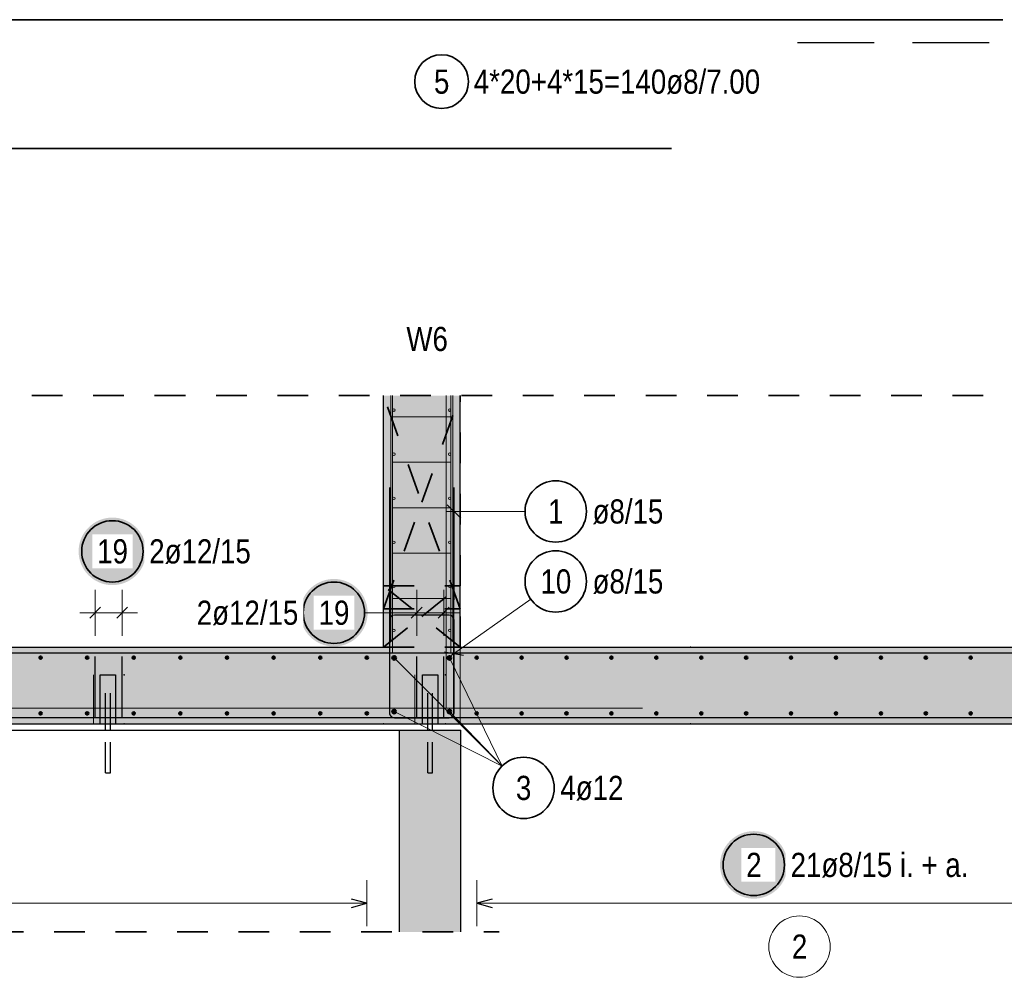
# Model space of a CAD drawing. Header units: millimetres. Extents: x -4.8 to 49, y -12 to 21.
# Tile 11 of 56: x 7.3 to 10.5, y 11 to 14.1. Entities that reach past the tile are written whole.
import ezdxf

# ---------------------------------------------------------------- set-up
doc = ezdxf.new("R2010")
doc.units = ezdxf.units.MM
doc.linetypes.add('DOT', pattern=[0.25, 0, -0.25])
doc.linetypes.add('HIDDEN', pattern=[0.375, 0.25, -0.125])
doc.layers.add('Achsen', color=7, linetype='Continuous', lineweight=20)
doc.layers.add('nplo Bewehrung', color=7, linetype='Continuous', lineweight=20)
doc.styles.add('Arial Narrow', font='ARIALN.TTF')

msp = doc.modelspace()

# ---------------------------------------------------------------- hatches: boundary and pattern name
at = {"lineweight": 50, "true_color": 0xd7ffd7}
for points in [[(8.702729, 12.897618), (8.702729, 12.077741), (8.452729, 12.077741), (8.452729, 12.897618)], [(21.727695, 11.827741), (3.032321, 11.827741), (3.032321, 12.077741), (21.727695, 12.077741)], [(8.705178, 11.807741), (8.705178, 11.149947), (8.505178, 11.149947), (8.505178, 11.807741)]]:
    msp.add_hatch(color=254, dxfattribs=at).paths.add_polyline_path(points)
at = {"layer": 'Achsen', "lineweight": 25, "true_color": 0xffffff}
for points in [[(7.679528, 12.39), (7.679461, 12.393839), (7.67926, 12.397673), (7.678926, 12.401498), (7.678458, 12.405309), (7.677857, 12.409101), (7.677125, 12.41287), (7.676261, 12.416611), (7.675267, 12.42032), (7.674145, 12.423992), (7.672894, 12.427622), (7.671519, 12.431207), (7.670018, 12.434741), (7.668396, 12.438221), (7.666653, 12.441642), (7.664791, 12.445), (7.662814, 12.448291), (7.660722, 12.451511), (7.65852, 12.454656), (7.656209, 12.457723), (7.653793, 12.460707), (7.651274, 12.463604), (7.648656, 12.466412), (7.645941, 12.469127), (7.643133, 12.471746), (7.640235, 12.474265), (7.637251, 12.476681), (7.634185, 12.478992), (7.63104, 12.481194), (7.627819, 12.483285), (7.624528, 12.485263), (7.62117, 12.487124), (7.617749, 12.488867), (7.614269, 12.49049), (7.610735, 12.49199), (7.607151, 12.493366), (7.60352, 12.494616), (7.599848, 12.495739), (7.59614, 12.496733), (7.592399, 12.497596), (7.58863, 12.498329), (7.584837, 12.498929), (7.581026, 12.499397), (7.577202, 12.499732), (7.573367, 12.499933), (7.569528, 12.5), (7.565689, 12.499933), (7.561855, 12.499732), (7.55803, 12.499397), (7.554219, 12.498929), (7.550427, 12.498329), (7.546658, 12.497596), (7.542917, 12.496733), (7.539208, 12.495739), (7.535536, 12.494616), (7.531906, 12.493366), (7.528322, 12.49199), (7.524787, 12.49049), (7.521307, 12.488867), (7.517886, 12.487124), (7.514528, 12.485263), (7.511237, 12.483285), (7.508017, 12.481194), (7.504872, 12.478992), (7.501806, 12.476681), (7.498822, 12.474265), (7.495924, 12.471746), (7.493116, 12.469127), (7.490401, 12.466412), (7.487782, 12.463604), (7.485263, 12.460707), (7.482847, 12.457723), (7.480536, 12.454656), (7.478334, 12.451511), (7.476243, 12.448291), (7.474266, 12.445), (7.472404, 12.441642), (7.470661, 12.438221), (7.469038, 12.434741), (7.467538, 12.431207), (7.466162, 12.427622), (7.464912, 12.423992), (7.46379, 12.42032), (7.462796, 12.416611), (7.461932, 12.41287), (7.461199, 12.409101), (7.460599, 12.405309), (7.460131, 12.401498), (7.459796, 12.397673), (7.459595, 12.393839), (7.459528, 12.39), (7.459595, 12.386161), (7.459796, 12.382327), (7.460131, 12.378502), (7.460599, 12.374691), (7.461199, 12.370899), (7.461932, 12.36713), (7.462796, 12.363389), (7.46379, 12.35968), (7.464912, 12.356008), (7.466162, 12.352378), (7.467538, 12.348793), (7.469038, 12.345259), (7.470661, 12.341779), (7.472404, 12.338358), (7.474266, 12.335), (7.476243, 12.331709), (7.478334, 12.328489), (7.480536, 12.325344), (7.482847, 12.322277), (7.485263, 12.319293), (7.487782, 12.316396), (7.490401, 12.313588), (7.493116, 12.310873), (7.495924, 12.308254), (7.498822, 12.305735), (7.501806, 12.303319), (7.504872, 12.301008), (7.508017, 12.298806), (7.511237, 12.296715), (7.514528, 12.294737), (7.517886, 12.292876), (7.521307, 12.291133), (7.524787, 12.28951), (7.528322, 12.28801), (7.531906, 12.286634), (7.535536, 12.285384), (7.539208, 12.284261), (7.542917, 12.283267), (7.546658, 12.282404), (7.550427, 12.281671), (7.554219, 12.281071), (7.55803, 12.280603), (7.561855, 12.280268), (7.565689, 12.280067), (7.569528, 12.28), (7.573367, 12.280067), (7.577202, 12.280268), (7.581026, 12.280603), (7.584837, 12.281071), (7.58863, 12.281671), (7.592399, 12.282404), (7.59614, 12.283267), (7.599848, 12.284261), (7.60352, 12.285384), (7.607151, 12.286634), (7.610735, 12.28801), (7.614269, 12.28951), (7.617749, 12.291133), (7.62117, 12.292876), (7.624528, 12.294737), (7.627819, 12.296715), (7.63104, 12.298806), (7.634185, 12.301008), (7.637251, 12.303319), (7.640235, 12.305735), (7.643133, 12.308254), (7.645941, 12.310873), (7.648656, 12.313588), (7.651274, 12.316396), (7.653793, 12.319293), (7.656209, 12.322277), (7.65852, 12.325344), (7.660722, 12.328489), (7.662814, 12.331709), (7.664791, 12.335), (7.666653, 12.338358), (7.668396, 12.341779), (7.670018, 12.345259), (7.671519, 12.348793), (7.672894, 12.352378), (7.674145, 12.356008), (7.675267, 12.35968), (7.676261, 12.363389), (7.677125, 12.36713), (7.677857, 12.370899), (7.678458, 12.374691), (7.678926, 12.378502), (7.67926, 12.382327)], [(8.401276, 12.19), (8.401209, 12.193839), (8.401008, 12.197673), (8.400674, 12.201498), (8.400206, 12.205309), (8.399605, 12.209101), (8.398872, 12.21287), (8.398009, 12.216611), (8.397015, 12.22032), (8.395892, 12.223992), (8.394642, 12.227622), (8.393266, 12.231207), (8.391766, 12.234741), (8.390144, 12.238221), (8.3884, 12.241642), (8.386539, 12.245), (8.384562, 12.248291), (8.38247, 12.251511), (8.380268, 12.254656), (8.377957, 12.257723), (8.375541, 12.260707), (8.373022, 12.263604), (8.370404, 12.266412), (8.367689, 12.269127), (8.364881, 12.271746), (8.361983, 12.274265), (8.358999, 12.276681), (8.355933, 12.278992), (8.352787, 12.281194), (8.349567, 12.283285), (8.346276, 12.285263), (8.342918, 12.287124), (8.339497, 12.288867), (8.336017, 12.29049), (8.332483, 12.29199), (8.328898, 12.293366), (8.325268, 12.294616), (8.321596, 12.295739), (8.317888, 12.296733), (8.314147, 12.297596), (8.310378, 12.298329), (8.306585, 12.298929), (8.302774, 12.299397), (8.298949, 12.299732), (8.295115, 12.299933), (8.291276, 12.3), (8.287437, 12.299933), (8.283603, 12.299732), (8.279778, 12.299397), (8.275967, 12.298929), (8.272175, 12.298329), (8.268406, 12.297596), (8.264665, 12.296733), (8.260956, 12.295739), (8.257284, 12.294616), (8.253654, 12.293366), (8.250069, 12.29199), (8.246535, 12.29049), (8.243055, 12.288867), (8.239634, 12.287124), (8.236276, 12.285263), (8.232985, 12.283285), (8.229765, 12.281194), (8.22662, 12.278992), (8.223553, 12.276681), (8.22057, 12.274265), (8.217672, 12.271746), (8.214864, 12.269127), (8.212149, 12.266412), (8.20953, 12.263604), (8.207011, 12.260707), (8.204595, 12.257723), (8.202284, 12.254656), (8.200082, 12.251511), (8.197991, 12.248291), (8.196013, 12.245), (8.194152, 12.241642), (8.192409, 12.238221), (8.190786, 12.234741), (8.189286, 12.231207), (8.18791, 12.227622), (8.18666, 12.223992), (8.185537, 12.22032), (8.184544, 12.216611), (8.18368, 12.21287), (8.182947, 12.209101), (8.182347, 12.205309), (8.181879, 12.201498), (8.181544, 12.197673), (8.181343, 12.193839), (8.181276, 12.19), (8.181343, 12.186161), (8.181544, 12.182327), (8.181879, 12.178502), (8.182347, 12.174691), (8.182947, 12.170899), (8.18368, 12.16713), (8.184544, 12.163389), (8.185537, 12.15968), (8.18666, 12.156008), (8.18791, 12.152378), (8.189286, 12.148793), (8.190786, 12.145259), (8.192409, 12.141779), (8.194152, 12.138358), (8.196013, 12.135), (8.197991, 12.131709), (8.200082, 12.128489), (8.202284, 12.125344), (8.204595, 12.122277), (8.207011, 12.119293), (8.20953, 12.116396), (8.212149, 12.113588), (8.214864, 12.110873), (8.217672, 12.108254), (8.22057, 12.105735), (8.223553, 12.103319), (8.22662, 12.101008), (8.229765, 12.098806), (8.232985, 12.096715), (8.236276, 12.094737), (8.239634, 12.092876), (8.243055, 12.091133), (8.246535, 12.08951), (8.250069, 12.08801), (8.253654, 12.086634), (8.257284, 12.085384), (8.260956, 12.084261), (8.264665, 12.083267), (8.268406, 12.082404), (8.272175, 12.081671), (8.275967, 12.081071), (8.279778, 12.080603), (8.283603, 12.080268), (8.287437, 12.080067), (8.291276, 12.08), (8.295115, 12.080067), (8.298949, 12.080268), (8.302774, 12.080603), (8.306585, 12.081071), (8.310378, 12.081671), (8.314147, 12.082404), (8.317888, 12.083267), (8.321596, 12.084261), (8.325268, 12.085384), (8.328898, 12.086634), (8.332483, 12.08801), (8.336017, 12.08951), (8.339497, 12.091133), (8.342918, 12.092876), (8.346276, 12.094737), (8.349567, 12.096715), (8.352787, 12.098806), (8.355933, 12.101008), (8.358999, 12.103319), (8.361983, 12.105735), (8.364881, 12.108254), (8.367689, 12.110873), (8.370404, 12.113588), (8.373022, 12.116396), (8.375541, 12.119293), (8.377957, 12.122277), (8.380268, 12.125344), (8.38247, 12.128489), (8.384562, 12.131709), (8.386539, 12.135), (8.3884, 12.138358), (8.390144, 12.141779), (8.391766, 12.145259), (8.393266, 12.148793), (8.394642, 12.152378), (8.395892, 12.156008), (8.397015, 12.15968), (8.398009, 12.163389), (8.398872, 12.16713), (8.399605, 12.170899), (8.400206, 12.174691), (8.400674, 12.178502), (8.401008, 12.182327)], [(9.769607, 11.368122), (9.76954, 11.371961), (9.769339, 11.375796), (9.769005, 11.379621), (9.768537, 11.383431), (9.767936, 11.387224), (9.767203, 11.390993), (9.76634, 11.394734), (9.765346, 11.398442), (9.764223, 11.402114), (9.762973, 11.405745), (9.761597, 11.409329), (9.760097, 11.412863), (9.758475, 11.416343), (9.756731, 11.419764), (9.75487, 11.423122), (9.752892, 11.426414), (9.750801, 11.429634), (9.748599, 11.432779), (9.746288, 11.435845), (9.743872, 11.438829), (9.741353, 11.441727), (9.738735, 11.444535), (9.73602, 11.44725), (9.733212, 11.449868), (9.730314, 11.452387), (9.72733, 11.454804), (9.724264, 11.457114), (9.721118, 11.459317), (9.717898, 11.461408), (9.714607, 11.463385), (9.711249, 11.465247), (9.707828, 11.46699), (9.704348, 11.468612), (9.700814, 11.470113), (9.697229, 11.471489), (9.693599, 11.472739), (9.689927, 11.473861), (9.686219, 11.474855), (9.682477, 11.475719), (9.678708, 11.476451), (9.674916, 11.477052), (9.671105, 11.47752), (9.66728, 11.477854), (9.663446, 11.478055), (9.659607, 11.478122), (9.655768, 11.478055), (9.651934, 11.477854), (9.648109, 11.47752), (9.644298, 11.477052), (9.640506, 11.476451), (9.636737, 11.475719), (9.632996, 11.474855), (9.629287, 11.473861), (9.625615, 11.472739), (9.621985, 11.471489), (9.6184, 11.470113), (9.614866, 11.468612), (9.611386, 11.46699), (9.607965, 11.465247), (9.604607, 11.463385), (9.601316, 11.461408), (9.598096, 11.459317), (9.594951, 11.457114), (9.591884, 11.454804), (9.588901, 11.452387), (9.586003, 11.449868), (9.583195, 11.44725), (9.58048, 11.444535), (9.577861, 11.441727), (9.575342, 11.438829), (9.572926, 11.435845), (9.570615, 11.432779), (9.568413, 11.429634), (9.566322, 11.426414), (9.564344, 11.423122), (9.562483, 11.419764), (9.56074, 11.416343), (9.559117, 11.412863), (9.557617, 11.409329), (9.556241, 11.405745), (9.554991, 11.402114), (9.553868, 11.398442), (9.552875, 11.394734), (9.552011, 11.390993), (9.551278, 11.387224), (9.550678, 11.383431), (9.55021, 11.379621), (9.549875, 11.375796), (9.549674, 11.371961), (9.549607, 11.368122), (9.549674, 11.364283), (9.549875, 11.360449), (9.55021, 11.356624), (9.550678, 11.352813), (9.551278, 11.349021), (9.552011, 11.345252), (9.552875, 11.341511), (9.553868, 11.337802), (9.554991, 11.334131), (9.556241, 11.3305), (9.557617, 11.326916), (9.559117, 11.323381), (9.56074, 11.319902), (9.562483, 11.316481), (9.564344, 11.313122), (9.566322, 11.309831), (9.568413, 11.306611), (9.570615, 11.303466), (9.572926, 11.3004), (9.575342, 11.297416), (9.577861, 11.294518), (9.58048, 11.29171), (9.583195, 11.288995), (9.586003, 11.286376), (9.588901, 11.283857), (9.591884, 11.281441), (9.594951, 11.279131), (9.598096, 11.276928), (9.601316, 11.274837), (9.604607, 11.27286), (9.607965, 11.270998), (9.611386, 11.269255), (9.614866, 11.267632), (9.6184, 11.266132), (9.621985, 11.264756), (9.625615, 11.263506), (9.629287, 11.262384), (9.632996, 11.26139), (9.636737, 11.260526), (9.640506, 11.259794), (9.644298, 11.259193), (9.648109, 11.258725), (9.651934, 11.25839), (9.655768, 11.258189), (9.659607, 11.258122), (9.663446, 11.258189), (9.66728, 11.25839), (9.671105, 11.258725), (9.674916, 11.259193), (9.678708, 11.259794), (9.682477, 11.260526), (9.686219, 11.26139), (9.689927, 11.262384), (9.693599, 11.263506), (9.697229, 11.264756), (9.700814, 11.266132), (9.704348, 11.267632), (9.707828, 11.269255), (9.711249, 11.270998), (9.714607, 11.27286), (9.717898, 11.274837), (9.721118, 11.276928), (9.724264, 11.279131), (9.72733, 11.281441), (9.730314, 11.283857), (9.733212, 11.286376), (9.73602, 11.288995), (9.738735, 11.29171), (9.741353, 11.294518), (9.743872, 11.297416), (9.746288, 11.3004), (9.748599, 11.303466), (9.750801, 11.306611), (9.752892, 11.309831), (9.75487, 11.313122), (9.756731, 11.316481), (9.758475, 11.319902), (9.760097, 11.323381), (9.761597, 11.326916), (9.762973, 11.3305), (9.764223, 11.334131), (9.765346, 11.337802), (9.76634, 11.341511), (9.767203, 11.345252), (9.767936, 11.349021), (9.768537, 11.352813), (9.769005, 11.356624), (9.769339, 11.360449)]]:
    msp.add_hatch(color=7, dxfattribs=at).paths.add_polyline_path(points)

# ---------------------------------------------------------------- linework, layer by layer
at = {"color": 2, "linetype": 'Continuous', "lineweight": 35}
for p, q in [((10.471215, 14.122709), (3.471215, 14.122709)), ((3.891523, 13.703221), (9.391523, 13.703221))]:
    msp.add_line(p, q, dxfattribs=at)
at = {"color": 3, "linetype": 'HIDDEN', "lineweight": 25}
msp.add_line((16.801927, 14.047031), (9.801927, 14.047031), dxfattribs=at)
at = {"color": 2, "linetype": 'HIDDEN', "lineweight": 35, "ltscale": 0.25}
for p, q in [((2.907283, 12.897618), (36.895255, 12.897618)), ((4.380173, 11.149947), (8.830178, 11.149947))]:
    msp.add_line(p, q, dxfattribs=at)
at = {"color": 3, "linetype": 'Continuous', "lineweight": 25}
for p, q in [((8.452729, 12.077741), (8.452729, 12.897618)), ((8.702729, 12.077741), (8.702729, 12.897618)), ((8.472877, 12.166192), (8.472877, 11.863741)), ((8.666729, 12.182192), (8.488877, 12.182192)), ((8.682729, 11.863741), (8.682729, 12.166192)), ((3.282321, 12.077741), (8.452729, 12.077741)), ((8.702729, 12.077741), (11.737729, 12.077741)), ((8.651925, 12.062451), (8.713533, 12.051934)), ((8.682729, 11.863741), (8.682729, 11.957741)), ((8.488877, 11.847741), (8.666729, 11.847741)), ((8.572729, 11.847741), (8.666729, 11.847741)), ((3.032321, 11.827741), (21.727695, 11.827741)), ((4.505173, 11.807741), (8.505178, 11.807741)), ((7.547173, 11.807741), (7.547173, 11.827741)), ((7.563173, 11.807741), (7.563173, 11.827741)), ((8.505178, 11.807741), (8.705178, 11.807741)), ((8.505178, 11.149947), (8.505178, 11.807741)), ((8.597173, 11.807741), (8.597173, 11.827741)), ((8.613173, 11.807741), (8.613173, 11.827741)), ((8.705178, 11.149947), (8.705178, 11.807741))]:
    msp.add_line(p, q, dxfattribs=at)
at = {"color": 2, "linetype": 'DOT', "lineweight": 35, "ltscale": 0.25}
for p, q in [((8.702581, 12.277741), (8.702581, 12.897618)), ((8.452729, 12.277741), (8.702581, 12.277741)), ((8.702581, 12.077741), (8.702581, 12.277741)), ((8.452729, 12.202192), (8.702581, 12.202192)), ((8.452729, 12.077741), (8.702581, 12.077741)), ((8.702581, 12.077741), (8.702729, 12.077741))]:
    msp.add_line(p, q, dxfattribs=at)
at = {"color": 5, "linetype": 'Continuous', "lineweight": 18}
msp.add_line((8.932563, 12.234165), (8.662329, 12.042742), dxfattribs=at)
at = {"color": 3, "linetype": 'HIDDEN', "lineweight": 25, "ltscale": 0.25}
for p, q in [((7.547173, 11.987744), (7.547782, 11.987744)), ((7.547173, 11.827741), (7.547173, 11.987744)), ((7.547782, 11.987744), (7.549516, 11.987744)), ((7.549516, 11.987744), (7.552111, 11.987744)), ((7.552111, 11.987744), (7.555173, 11.987744)), ((7.555173, 11.987744), (7.558234, 11.987744)), ((7.558234, 11.987744), (7.56083, 11.987744)), ((7.56083, 11.987744), (7.562564, 11.987744)), ((7.562564, 11.987744), (7.563173, 11.987744)), ((7.563173, 11.827741), (7.563173, 11.987744)), ((8.597173, 11.987744), (8.597782, 11.987744)), ((8.597173, 11.827741), (8.597173, 11.987744)), ((8.597782, 11.987744), (8.599516, 11.987744)), ((8.599516, 11.987744), (8.602111, 11.987744)), ((8.602111, 11.987744), (8.605173, 11.987744)), ((8.605173, 11.987744), (8.608234, 11.987744)), ((8.608234, 11.987744), (8.61083, 11.987744)), ((8.61083, 11.987744), (8.612564, 11.987744)), ((8.612564, 11.987744), (8.613173, 11.987744)), ((8.613173, 11.827741), (8.613173, 11.987744)), ((7.547173, 11.667744), (7.547173, 11.807741)), ((7.563173, 11.667744), (7.563173, 11.807741)), ((8.597173, 11.667744), (8.597173, 11.807741)), ((8.613173, 11.667744), (8.613173, 11.807741)), ((7.547173, 11.667744), (7.547782, 11.667744)), ((7.547782, 11.667744), (7.549516, 11.667744)), ((7.549516, 11.667744), (7.552111, 11.667744)), ((7.552111, 11.667744), (7.555173, 11.667744)), ((7.555173, 11.667744), (7.558234, 11.667744)), ((7.558234, 11.667744), (7.56083, 11.667744)), ((7.56083, 11.667744), (7.562564, 11.667744)), ((7.562564, 11.667744), (7.563173, 11.667744)), ((8.597173, 11.667744), (8.597782, 11.667744)), ((8.597782, 11.667744), (8.599516, 11.667744)), ((8.599516, 11.667744), (8.602111, 11.667744)), ((8.602111, 11.667744), (8.605173, 11.667744)), ((8.605173, 11.667744), (8.608234, 11.667744)), ((8.608234, 11.667744), (8.61083, 11.667744)), ((8.61083, 11.667744), (8.612564, 11.667744)), ((8.612564, 11.667744), (8.613173, 11.667744))]:
    msp.add_line(p, q, dxfattribs=at)
at = {"color": 2, "linetype": 'Continuous', "lineweight": 35}
for centre, radius in [((8.642326, 13.9209), 0.0875), ((9.014164, 12.291968), 0.1)]:
    msp.add_circle(centre, radius, dxfattribs=at)
at = {"color": 3, "linetype": 'Continuous', "lineweight": 25}
for centre, start, end in [((8.488877, 12.166192), 90, 180), ((8.666729, 12.166192), 0, 90), ((8.488877, 11.863741), 180, 270), ((8.666729, 11.863741), 270, 0), ((8.666729, 11.863741), 270, 0)]:
    msp.add_arc(centre, 0.016, start, end, dxfattribs=at)
at = {"layer": 'Achsen', "color": 3, "linetype": 'Continuous', "lineweight": 25}
for p, q in [((8.452729, 12.897344), (8.452631, 12.897618)), ((8.472754, 12.597741), (8.472719, 11.863742)), ((8.682719, 11.86374), (8.682754, 12.597741)), ((8.660654, 12.542133), (8.704846, 12.497936)), ((8.452729, 12.277662), (8.452631, 12.277741)), ((7.531193, 12.207678), (7.495838, 12.172322)), ((7.619193, 12.207678), (7.583838, 12.172322)), ((8.452631, 12.202192), (8.452729, 12.202466)), ((8.57885, 12.207678), (8.543495, 12.172322)), ((8.66685, 12.207678), (8.631495, 12.172322)), ((8.452631, 12.077741), (8.452729, 12.07782)), ((10.392321, 12.057741), (3.392321, 12.057741)), ((7.513516, 11.847741), (7.513516, 12.047741)), ((7.601516, 11.847741), (7.601516, 12.047741)), ((8.561173, 11.847741), (8.561173, 12.047741)), ((8.649173, 11.847741), (8.649173, 12.047741)), ((16.813525, 12.057741), (9.813525, 12.057741)), ((7.530173, 11.827741), (7.530173, 11.987744)), ((7.530173, 11.987744), (7.580173, 11.987744)), ((7.580173, 11.987744), (7.580173, 11.827741)), ((8.580173, 11.827741), (8.580173, 11.987744)), ((8.580173, 11.987744), (8.630173, 11.987744)), ((8.630173, 11.987744), (8.630173, 11.827741)), ((10.292321, 11.847741), (3.292321, 11.847741)), ((8.488719, 11.847741), (8.666719, 11.847741)), ((16.713525, 11.847741), (9.713525, 11.847741)), ((8.398739, 11.2432), (8.348738, 11.256597)), ((8.348739, 11.229802), (8.398739, 11.2432)), ((8.806731, 11.25652), (8.756731, 11.243122)), ((8.756731, 11.243122), (8.806731, 11.229725))]:
    msp.add_line(p, q, dxfattribs=at)
at = {"layer": 'Achsen', "color": 2, "linetype": 'DOT', "lineweight": 35, "ltscale": 0.25}
for p, q in [((8.702581, 12.202192), (8.452729, 12.897344)), ((8.577606, 12.549905), (8.702581, 12.897618)), ((8.452729, 12.202466), (8.577606, 12.549905)), ((8.702581, 12.077741), (8.452729, 12.277662)), ((8.577606, 12.177741), (8.702581, 12.277741)), ((8.452729, 12.07782), (8.577606, 12.177741))]:
    msp.add_line(p, q, dxfattribs=at)
at = {"layer": 'Achsen', "color": 5, "linetype": 'Continuous', "lineweight": 18}
for p, q in [((8.914164, 12.520024), (8.65775, 12.520036)), ((7.513516, 12.265), (7.513516, 12.115)), ((7.601516, 12.265), (7.601516, 12.115)), ((8.561173, 12.265), (8.561173, 12.115)), ((8.649173, 12.265), (8.649173, 12.115)), ((7.463516, 12.19), (7.651516, 12.19)), ((8.391276, 12.19), (8.511173, 12.19)), ((8.511173, 12.19), (8.699173, 12.19)), ((8.487729, 12.04282), (8.839145, 11.690381)), ((8.667729, 12.04282), (8.839145, 11.690381)), ((8.487631, 11.867741), (8.839145, 11.690381)), ((8.667729, 11.86782), (8.839145, 11.690381)), ((8.39874, 11.1682), (8.398737, 11.3182)), ((8.756731, 11.318122), (8.756731, 11.168122)), ((3.386334, 11.243123), (8.398739, 11.2432)), ((11.683631, 11.243122), (8.756731, 11.243122))]:
    msp.add_line(p, q, dxfattribs=at)
at = {"layer": 'Achsen', "color": 9, "linetype": 'Continuous', "lineweight": 0}
for p, q in [((8.702729, 12.077741), (8.702729, 11.827741)), ((7.507516, 11.987744), (7.507516, 11.827741)), ((8.555173, 11.987744), (8.555173, 11.827741))]:
    msp.add_line(p, q, dxfattribs=at)
at = {"layer": 'Achsen', "color": 2, "linetype": 'Continuous', "lineweight": 35}
for centre in [(9.014164, 12.520019), (7.569528, 12.39), (8.291276, 12.19), (8.909293, 11.619112), (9.659607, 11.368122)]:
    msp.add_circle(centre, 0.1, dxfattribs=at)
at = {"layer": 'Achsen', "color": 9, "linetype": 'Continuous', "lineweight": 0}
for centre, radius in [((9.453525, 12.077741), 0.00111), ((7.607516, 11.987744), 0.00111), ((8.655173, 11.987744), 0.00111), ((7.607516, 11.827741), 0.00111), ((8.452631, 11.827741), 0.00111), ((8.655173, 11.827741), 0.00111), ((9.453525, 11.827741), 0.00111), ((9.808517, 11.101789), 0.1)]:
    msp.add_circle(centre, radius, dxfattribs=at)
at = {"layer": 'Achsen', "color": 4, "linetype": 'Continuous', "lineweight": 50}
for centre, radius in [((7.335489, 12.043803), 0.004), ((7.335489, 12.043803), 0.004), ((7.335489, 12.043803), 0.0036), ((7.335489, 12.043803), 0.0028), ((7.335489, 12.043803), 0.002), ((7.335489, 12.043803), 0.0012), ((7.335489, 12.043803), 0.0004), ((7.48738, 12.043805), 0.004), ((7.48738, 12.043805), 0.004), ((7.48738, 12.043805), 0.0036), ((7.48738, 12.043805), 0.0028), ((7.48738, 12.043805), 0.002), ((7.48738, 12.043805), 0.0012), ((7.48738, 12.043805), 0.0004), ((7.639271, 12.043807), 0.004), ((7.639271, 12.043807), 0.004), ((7.639271, 12.043807), 0.0036), ((7.639271, 12.043807), 0.0028), ((7.639271, 12.043807), 0.002), ((7.639271, 12.043807), 0.0012), ((7.639271, 12.043807), 0.0004), ((7.791162, 12.04381), 0.004), ((7.791162, 12.04381), 0.004), ((7.791162, 12.04381), 0.0036), ((7.791162, 12.04381), 0.0028), ((7.791162, 12.04381), 0.002), ((7.791162, 12.04381), 0.0012), ((7.791162, 12.04381), 0.0004), ((7.943053, 12.043812), 0.004), ((7.943053, 12.043812), 0.004), ((7.943053, 12.043812), 0.0036), ((7.943053, 12.043812), 0.0028), ((7.943053, 12.043812), 0.002), ((7.943053, 12.043812), 0.0012), ((7.943053, 12.043812), 0.0004), ((8.094944, 12.043814), 0.004), ((8.094944, 12.043814), 0.004), ((8.094944, 12.043814), 0.0036), ((8.094944, 12.043814), 0.0028), ((8.094944, 12.043814), 0.002), ((8.094944, 12.043814), 0.0012), ((8.094944, 12.043814), 0.0004), ((8.246835, 12.043817), 0.004), ((8.246835, 12.043817), 0.004), ((8.246835, 12.043817), 0.0036), ((8.246835, 12.043817), 0.0028), ((8.246835, 12.043817), 0.002), ((8.246835, 12.043817), 0.0012), ((8.246835, 12.043817), 0.0004), ((8.398726, 12.043819), 0.004), ((8.398726, 12.043819), 0.004), ((8.398726, 12.043819), 0.0036), ((8.398726, 12.043819), 0.0028), ((8.398726, 12.043819), 0.002), ((8.398726, 12.043819), 0.0012), ((8.398726, 12.043819), 0.0004), ((8.487729, 12.04282), 0.006), ((8.487729, 12.04282), 0.006), ((8.487729, 12.04282), 0.0054), ((8.487729, 12.04282), 0.0042), ((8.487729, 12.04282), 0.003), ((8.487729, 12.04282), 0.0018), ((8.487729, 12.04282), 0.0006), ((8.667729, 12.04282), 0.006), ((8.667729, 12.04282), 0.006), ((8.667729, 12.04282), 0.0054), ((8.667729, 12.04282), 0.0042), ((8.667729, 12.04282), 0.003), ((8.667729, 12.04282), 0.0018), ((8.667729, 12.04282), 0.0006), ((8.756732, 12.043742), 0.004), ((8.756732, 12.043742), 0.004), ((8.756732, 12.043742), 0.0036), ((8.756732, 12.043742), 0.0028), ((8.756732, 12.043742), 0.002), ((8.756732, 12.043742), 0.0012), ((8.756732, 12.043742), 0.0004), ((8.903082, 12.043746), 0.004), ((8.903082, 12.043746), 0.004), ((8.903082, 12.043746), 0.0036), ((8.903082, 12.043746), 0.0028), ((8.903082, 12.043746), 0.002), ((8.903082, 12.043746), 0.0012), ((8.903082, 12.043746), 0.0004), ((9.049432, 12.04375), 0.004), ((9.049432, 12.04375), 0.004), ((9.049432, 12.04375), 0.0036), ((9.049432, 12.04375), 0.0028), ((9.049432, 12.04375), 0.002), ((9.049432, 12.04375), 0.0012), ((9.049432, 12.04375), 0.0004), ((9.195782, 12.043754), 0.004), ((9.195782, 12.043754), 0.004), ((9.195782, 12.043754), 0.0036), ((9.195782, 12.043754), 0.0028), ((9.195782, 12.043754), 0.002), ((9.195782, 12.043754), 0.0012), ((9.195782, 12.043754), 0.0004), ((9.342132, 12.043758), 0.004), ((9.342132, 12.043758), 0.004), ((9.342132, 12.043758), 0.0036), ((9.342132, 12.043758), 0.0028), ((9.342132, 12.043758), 0.002), ((9.342132, 12.043758), 0.0012), ((9.342132, 12.043758), 0.0004), ((9.488481, 12.043761), 0.004), ((9.488481, 12.043761), 0.004), ((9.488481, 12.043761), 0.0036), ((9.488481, 12.043761), 0.0028), ((9.488481, 12.043761), 0.002), ((9.488481, 12.043761), 0.0012), ((9.488481, 12.043761), 0.0004), ((9.634831, 12.043765), 0.004), ((9.634831, 12.043765), 0.004), ((9.634831, 12.043765), 0.0036), ((9.634831, 12.043765), 0.0028), ((9.634831, 12.043765), 0.002), ((9.634831, 12.043765), 0.0012), ((9.634831, 12.043765), 0.0004), ((9.781181, 12.043769), 0.004), ((9.781181, 12.043769), 0.004), ((9.781181, 12.043769), 0.0036), ((9.781181, 12.043769), 0.0028), ((9.781181, 12.043769), 0.002), ((9.781181, 12.043769), 0.0012), ((9.781181, 12.043769), 0.0004), ((9.927531, 12.043773), 0.004), ((9.927531, 12.043773), 0.004), ((9.927531, 12.043773), 0.0036), ((9.927531, 12.043773), 0.0028), ((9.927531, 12.043773), 0.002), ((9.927531, 12.043773), 0.0012), ((9.927531, 12.043773), 0.0004), ((10.073881, 12.043777), 0.004), ((10.073881, 12.043777), 0.004), ((10.073881, 12.043777), 0.0036), ((10.073881, 12.043777), 0.0028), ((10.073881, 12.043777), 0.002), ((10.073881, 12.043777), 0.0012), ((10.073881, 12.043777), 0.0004), ((10.220231, 12.04378), 0.004), ((10.220231, 12.04378), 0.004), ((10.220231, 12.04378), 0.0036), ((10.220231, 12.04378), 0.0028), ((10.220231, 12.04378), 0.002), ((10.220231, 12.04378), 0.0012), ((10.220231, 12.04378), 0.0004), ((10.366581, 12.043784), 0.004), ((10.366581, 12.043784), 0.004), ((10.366581, 12.043784), 0.0036), ((10.366581, 12.043784), 0.0028), ((10.366581, 12.043784), 0.002), ((10.366581, 12.043784), 0.0012), ((10.366581, 12.043784), 0.0004), ((8.487631, 11.867741), 0.006), ((8.487631, 11.867741), 0.006), ((8.487631, 11.867741), 0.0054), ((8.487631, 11.867741), 0.0042), ((8.667729, 11.86782), 0.006), ((8.667729, 11.86782), 0.006), ((8.667729, 11.86782), 0.0054), ((8.667729, 11.86782), 0.0042), ((7.335411, 11.861741), 0.004), ((7.335411, 11.861741), 0.004), ((7.335411, 11.861741), 0.0036), ((7.335411, 11.861741), 0.0028), ((7.335411, 11.861741), 0.002), ((7.335411, 11.861741), 0.0012), ((7.335411, 11.861741), 0.0004), ((7.487299, 11.861741), 0.004), ((7.487299, 11.861741), 0.004), ((7.487299, 11.861741), 0.0036), ((7.487299, 11.861741), 0.0028), ((7.487299, 11.861741), 0.002), ((7.487299, 11.861741), 0.0012), ((7.487299, 11.861741), 0.0004), ((7.639187, 11.861741), 0.004), ((7.639187, 11.861741), 0.004), ((7.639187, 11.861741), 0.0036), ((7.639187, 11.861741), 0.0028), ((7.639187, 11.861741), 0.002), ((7.639187, 11.861741), 0.0012), ((7.639187, 11.861741), 0.0004), ((7.791075, 11.861741), 0.004), ((7.791075, 11.861741), 0.004), ((7.791075, 11.861741), 0.0036), ((7.791075, 11.861741), 0.0028), ((7.791075, 11.861741), 0.002), ((7.791075, 11.861741), 0.0012), ((7.791075, 11.861741), 0.0004), ((7.942963, 11.861741), 0.004), ((7.942963, 11.861741), 0.004), ((7.942963, 11.861741), 0.0036), ((7.942963, 11.861741), 0.0028), ((7.942963, 11.861741), 0.002), ((7.942963, 11.861741), 0.0012), ((7.942963, 11.861741), 0.0004), ((8.094851, 11.861741), 0.004), ((8.094851, 11.861741), 0.004), ((8.094851, 11.861741), 0.0036), ((8.094851, 11.861741), 0.0028), ((8.094851, 11.861741), 0.002), ((8.094851, 11.861741), 0.0012), ((8.094851, 11.861741), 0.0004), ((8.246739, 11.861741), 0.004), ((8.246739, 11.861741), 0.004), ((8.246739, 11.861741), 0.0036), ((8.246739, 11.861741), 0.0028), ((8.246739, 11.861741), 0.002), ((8.246739, 11.861741), 0.0012), ((8.246739, 11.861741), 0.0004), ((8.398627, 11.861741), 0.004), ((8.398627, 11.861741), 0.004), ((8.398627, 11.861741), 0.0036), ((8.398627, 11.861741), 0.0028), ((8.398627, 11.861741), 0.002), ((8.398627, 11.861741), 0.0012), ((8.398627, 11.861741), 0.0004), ((8.487631, 11.867741), 0.003), ((8.487631, 11.867741), 0.0018), ((8.487631, 11.867741), 0.0006), ((8.667729, 11.86782), 0.003), ((8.667729, 11.86782), 0.0018), ((8.667729, 11.86782), 0.0006), ((8.756731, 11.861741), 0.004), ((8.756731, 11.861741), 0.004), ((8.756731, 11.861741), 0.0036), ((8.756731, 11.861741), 0.0028), ((8.756731, 11.861741), 0.002), ((8.756731, 11.861741), 0.0012), ((8.756731, 11.861741), 0.0004), ((8.903076, 11.861741), 0.004), ((8.903076, 11.861741), 0.004), ((8.903076, 11.861741), 0.0036), ((8.903076, 11.861741), 0.0028), ((8.903076, 11.861741), 0.002), ((8.903076, 11.861741), 0.0012), ((8.903076, 11.861741), 0.0004), ((9.049421, 11.861741), 0.004), ((9.049421, 11.861741), 0.004), ((9.049421, 11.861741), 0.0036), ((9.049421, 11.861741), 0.0028), ((9.049421, 11.861741), 0.002), ((9.049421, 11.861741), 0.0012), ((9.049421, 11.861741), 0.0004), ((9.195766, 11.861741), 0.004), ((9.195766, 11.861741), 0.004), ((9.195766, 11.861741), 0.0036), ((9.195766, 11.861741), 0.0028), ((9.195766, 11.861741), 0.002), ((9.195766, 11.861741), 0.0012), ((9.195766, 11.861741), 0.0004), ((9.342111, 11.861741), 0.004), ((9.342111, 11.861741), 0.004), ((9.342111, 11.861741), 0.0036), ((9.342111, 11.861741), 0.0028), ((9.342111, 11.861741), 0.002), ((9.342111, 11.861741), 0.0012), ((9.342111, 11.861741), 0.0004), ((9.488456, 11.861741), 0.004), ((9.488456, 11.861741), 0.004), ((9.488456, 11.861741), 0.0036), ((9.488456, 11.861741), 0.0028), ((9.488456, 11.861741), 0.002), ((9.488456, 11.861741), 0.0012), ((9.488456, 11.861741), 0.0004), ((9.634801, 11.861741), 0.004), ((9.634801, 11.861741), 0.004), ((9.634801, 11.861741), 0.0036), ((9.634801, 11.861741), 0.0028), ((9.634801, 11.861741), 0.002), ((9.634801, 11.861741), 0.0012), ((9.634801, 11.861741), 0.0004), ((9.781146, 11.861741), 0.004), ((9.781146, 11.861741), 0.004), ((9.781146, 11.861741), 0.0036), ((9.781146, 11.861741), 0.0028), ((9.781146, 11.861741), 0.002), ((9.781146, 11.861741), 0.0012), ((9.781146, 11.861741), 0.0004), ((9.927491, 11.861741), 0.004), ((9.927491, 11.861741), 0.004), ((9.927491, 11.861741), 0.0036), ((9.927491, 11.861741), 0.0028), ((9.927491, 11.861741), 0.002), ((9.927491, 11.861741), 0.0012), ((9.927491, 11.861741), 0.0004), ((10.073836, 11.861741), 0.004), ((10.073836, 11.861741), 0.004), ((10.073836, 11.861741), 0.0036), ((10.073836, 11.861741), 0.0028), ((10.073836, 11.861741), 0.002), ((10.073836, 11.861741), 0.0012), ((10.073836, 11.861741), 0.0004), ((10.220181, 11.861741), 0.004), ((10.220181, 11.861741), 0.004), ((10.220181, 11.861741), 0.0036), ((10.220181, 11.861741), 0.0028), ((10.220181, 11.861741), 0.002), ((10.220181, 11.861741), 0.0012), ((10.220181, 11.861741), 0.0004), ((10.366526, 11.861741), 0.004), ((10.366526, 11.861741), 0.004), ((10.366526, 11.861741), 0.0036), ((10.366526, 11.861741), 0.0028), ((10.366526, 11.861741), 0.002), ((10.366526, 11.861741), 0.0012), ((10.366526, 11.861741), 0.0004)]:
    msp.add_circle(centre, radius, dxfattribs=at)
at = {"layer": 'Achsen', "color": 3, "linetype": 'Continuous', "lineweight": 25}
for centre, start, end in [((8.488719, 11.863741), 179.997288, 270), ((8.666719, 11.863741), 270, 359.997288)]:
    msp.add_arc(centre, 0.016, start, end, dxfattribs=at)
at = {"layer": 'nplo Bewehrung', "color": 9, "linetype": 'Continuous', "lineweight": 0}
for p, q in [((8.476729, 12.097741), (8.476729, 12.897618)), ((8.482729, 12.05794), (8.482729, 12.897618)), ((8.657064, 11.877741), (8.657064, 12.897618)), ((8.672729, 12.05794), (8.672729, 12.897618)), ((8.678581, 12.097741), (8.678581, 12.897618)), ((8.679064, 12.784444), (8.679064, 12.897618)), ((8.482631, 12.828193), (8.672688, 12.828193)), ((8.482631, 12.680193), (8.672688, 12.680193)), ((8.482631, 12.532193), (8.672688, 12.532193)), ((8.482631, 12.384193), (8.672688, 12.384193)), ((8.482631, 12.236193), (8.672688, 12.236193)), ((3.797173, 11.879457), (9.297173, 11.879457))]:
    msp.add_line(p, q, dxfattribs=at)
for centre in [(8.486729, 12.850243), (8.486729, 12.850243), (8.668581, 12.850243), (8.668581, 12.850243), (8.486729, 12.706653), (8.486729, 12.706653), (8.668581, 12.706653), (8.668581, 12.706653), (8.486729, 12.563063), (8.486729, 12.563063), (8.668581, 12.563063), (8.668581, 12.563063), (8.486729, 12.419473), (8.486729, 12.419473), (8.668581, 12.419473), (8.668581, 12.419473), (8.486729, 12.275883), (8.486729, 12.275883), (8.668581, 12.275883), (8.668581, 12.275883), (8.486729, 12.132293), (8.486729, 12.132293), (8.668581, 12.132293), (8.668581, 12.132293)]:
    msp.add_circle(centre, 0.004, dxfattribs=at)

# ---------------------------------------------------------------- texts
at = {"color": 2, "lineweight": 35, "char_height": 0.07875, "attachment_point": 1, "line_spacing_factor": 0.9, "style": 'Arial Narrow'}
for s, insert in [('5', (8.61752, 13.960275)), ('4*20+4*15=140ø8/7.00', (8.747326, 13.960275)), ('10', (8.964552, 12.331343)), ('ø8/15', (9.134164, 12.331343))]:
    msp.add_mtext(s, dxfattribs=dict(at, insert=insert))
at = {"layer": 'Achsen', "color": 2, "lineweight": 35, "style": 'Arial Narrow'}
msp.add_text('W6', height=0.07875, dxfattribs=at).set_placement((8.527476, 13.042906))
at = {"layer": 'Achsen', "color": 2, "lineweight": 35, "char_height": 0.07875, "attachment_point": 1, "line_spacing_factor": 0.9, "style": 'Arial Narrow'}
for s, insert in [('1', (8.989358, 12.559394)), ('ø8/15', (9.134164, 12.559394)), ('3', (8.884487, 11.658487)), ('4ø12', (9.029293, 11.658487))]:
    msp.add_mtext(s, dxfattribs=dict(at, insert=insert))
at = {"layer": 'Achsen', "color": 9, "lineweight": 0, "insert": (9.78371, 11.141163), "char_height": 0.07875, "attachment_point": 1, "rotation": 0.001486, "line_spacing_factor": 0.9, "style": 'Arial Narrow'}
msp.add_mtext('2', dxfattribs=at)

# ---------------------------------------------------------------- next in the draw order: texts
at = {"layer": 'Achsen', "color": 2, "lineweight": 35, "char_height": 0.07875, "attachment_point": 1, "line_spacing_factor": 0.9, "style": 'Arial Narrow', "bg_fill": 3, "box_fill_scale": 1.2, "bg_fill_color": 256, "bg_fill_true_color": 13158600, "bg_fill_transparency": 0}
for s, insert in [('19', (7.519916, 12.429375)), ('2ø12/15', (7.689528, 12.429375)), ('19', (8.241664, 12.229375)), ('2', (9.634801, 11.407497)), ('21ø8/15 i. + a.', (9.779607, 11.407497))]:
    msp.add_mtext(s, dxfattribs=dict(at, insert=insert))

# ---------------------------------------------------------------- next in the draw order: texts
at = {"layer": 'Achsen', "color": 2, "lineweight": 35, "insert": (7.844464, 12.229375), "char_height": 0.07875, "attachment_point": 1, "line_spacing_factor": 0.9, "style": 'Arial Narrow', "bg_fill": 3, "box_fill_scale": 1.2, "bg_fill_color": 256, "bg_fill_true_color": 13158600, "bg_fill_transparency": 0}
msp.add_mtext('2ø12/15', dxfattribs=at)

doc.saveas('drawing.dxf')
